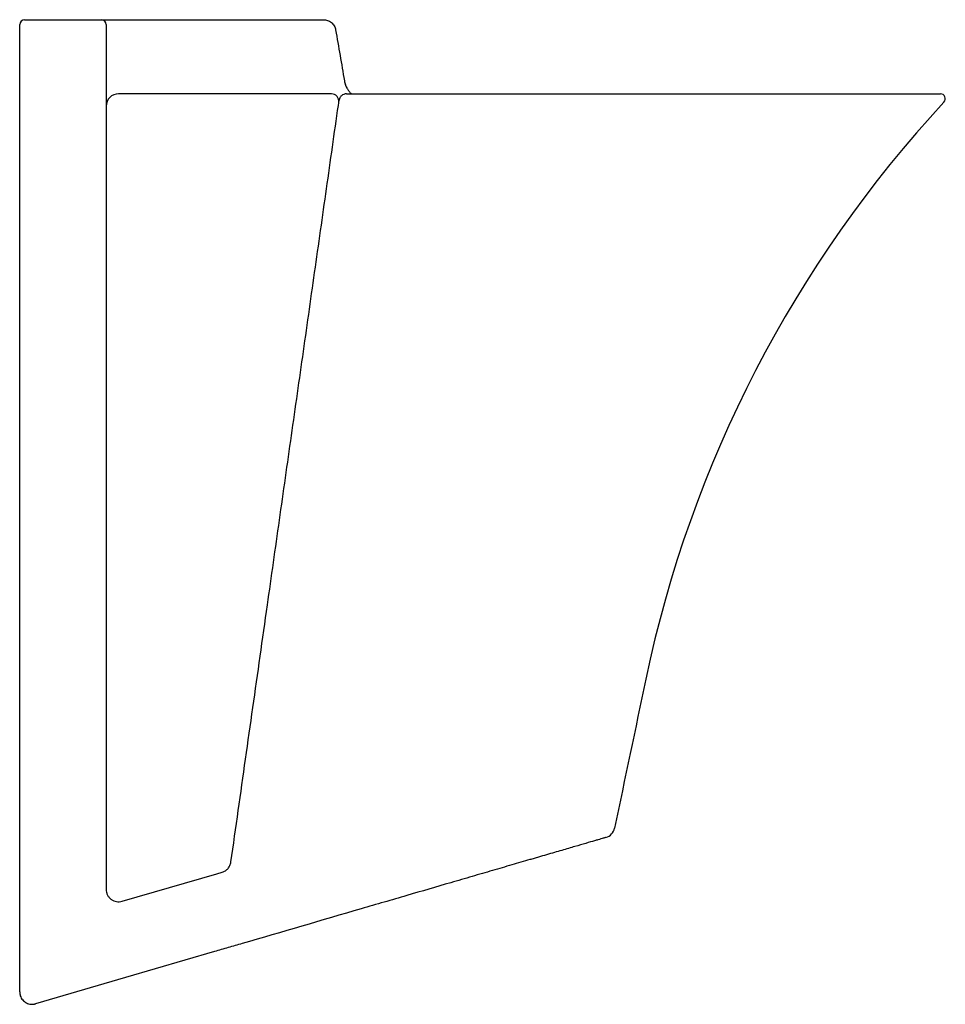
# Model space of a CAD drawing. Header units: millimetres. Extents: x 3815.139 to 3815.513, y 2107.314 to 2107.713.
import ezdxf

# ---------------------------------------------------------------- set-up
doc = ezdxf.new("R2010")
doc.units = ezdxf.units.MM
doc.layers.add('SANINDUSA', color=3, linetype='Continuous')

msp = doc.modelspace()

# ---------------------------------------------------------------- linework, layer by layer
at = {"layer": 'SANINDUSA'}
for p, q in [((3815.27085, 2107.68627), (3815.27084, 2107.68627)), ((3815.27097, 2107.68597), (3815.27085, 2107.68628)), ((3815.27102, 2107.68582), (3815.27095, 2107.68598)), ((3815.27096, 2107.68596), (3815.27095, 2107.68597)), ((3815.18048, 2107.35592), (3815.21877, 2107.36708)), ((3815.21877, 2107.36708), (3815.22099, 2107.36773))]:
    msp.add_line(p, q, dxfattribs=at)
at = {"layer": 'SANINDUSA', "flags": 128}
msp.add_lwpolyline([(3815.21784, 2107.33556), (3815.18183, 2107.32506), (3815.14548, 2107.31446)], dxfattribs=at)
at = {"layer": 'SANINDUSA'}
for centre, radius, start, end in [((3815.14108, 2107.71059), 0.002, 90, 180), ((3815.17208, 2107.71059), 0.002, 0, 90), ((3815.17908, 2107.67759), 0.005, 90, 180), ((3815.26518, 2107.67959), 0.003, 351.9234, 90), ((3815.51148, 2107.68059), 0.002, 317.1864, 90), ((3815.37481, 2107.38655), 0.005, 286.2602, 348.1662)]:
    msp.add_arc(centre, radius, start, end, dxfattribs=at)
for points, knots in [([(3815.14108, 2107.71259), (3815.14108, 2107.71259), (3815.14111, 2107.71259), (3815.1412, 2107.71259), (3815.14126, 2107.71259), (3815.14152, 2107.71259), (3815.14176, 2107.71259), (3815.14201, 2107.71259)], [0, 0, 0, 0, 0.25, 0.25, 0.5, 0.5, 1, 1, 1, 1]), ([(3815.17101, 2107.71259), (3815.17115, 2107.71259), (3815.17129, 2107.71259), (3815.17155, 2107.71259), (3815.17167, 2107.71259), (3815.17187, 2107.71259), (3815.17195, 2107.71259), (3815.17206, 2107.71259), (3815.17208, 2107.71259), (3815.17208, 2107.71259)], [0, 0, 0, 0, 0.25, 0.25, 0.5, 0.5, 0.75, 0.75, 1, 1, 1, 1]), ([(3815.17208, 2107.71259), (3815.17208, 2107.71259), (3815.17214, 2107.71259), (3815.17236, 2107.71259), (3815.17253, 2107.71259), (3815.17297, 2107.71259), (3815.17323, 2107.71259), (3815.17386, 2107.71259), (3815.17422, 2107.71259), (3815.17501, 2107.71259), (3815.17544, 2107.71259), (3815.17636, 2107.71259), (3815.17684, 2107.71259), (3815.17784, 2107.71259), (3815.17836, 2107.71259), (3815.17939, 2107.71259), (3815.1799, 2107.71259), (3815.18042, 2107.71259)], [0, 0, 0, 0, 0.125, 0.125, 0.25, 0.25, 0.375, 0.375, 0.5, 0.5, 0.625, 0.625, 0.75, 0.75, 0.875, 0.875, 1, 1, 1, 1]), ([(3815.26192, 2107.71259), (3815.26251, 2107.71259), (3815.26308, 2107.71249), (3815.26419, 2107.71209), (3815.2647, 2107.71181), (3815.26538, 2107.71124), (3815.26559, 2107.71104), (3815.26597, 2107.71059), (3815.26614, 2107.71035), (3815.26658, 2107.70959), (3815.26678, 2107.70904), (3815.26688, 2107.70846)], [0, 0, 0, 0, 0.25, 0.25, 0.5, 0.5, 0.625, 0.625, 0.75, 0.75, 1, 1, 1, 1]), ([(3815.13908, 2107.31926), (3815.13908, 2107.32863), (3815.13908, 2107.35499), (3815.13908, 2107.39824), (3815.13908, 2107.44893), (3815.13908, 2107.49944), (3815.13908, 2107.54975), (3815.13908, 2107.59982), (3815.13908, 2107.64433), (3815.13908, 2107.67208), (3815.13908, 2107.68331)], [0, 0, 0, 0, 0.07634, 0.214643, 0.352962, 0.491264, 0.629518, 0.767789, 0.906043, 1, 1, 1, 1]), ([(3815.17408, 2107.68342), (3815.17408, 2107.65695), (3815.17408, 2107.63038), (3815.17408, 2107.59035), (3815.17408, 2107.57698), (3815.17408, 2107.55018), (3815.17408, 2107.53675), (3815.17408, 2107.50982), (3815.17408, 2107.49634), (3815.17408, 2107.46933), (3815.17408, 2107.4558), (3815.17408, 2107.42871), (3815.17408, 2107.41514), (3815.17408, 2107.39475), (3815.17408, 2107.38795), (3815.17408, 2107.37434), (3815.17408, 2107.36753), (3815.17408, 2107.36072)], [0, 0, 0, 0, 0.25, 0.25, 0.375, 0.375, 0.5, 0.5, 0.625, 0.625, 0.75, 0.75, 0.875, 0.875, 0.9375, 0.9375, 1, 1, 1, 1]), ([(3815.27101, 2107.68582), (3815.27111, 2107.68557), (3815.27122, 2107.68532), (3815.27141, 2107.68496), (3815.27147, 2107.68485), (3815.27161, 2107.68462), (3815.27168, 2107.6845), (3815.27188, 2107.68418), (3815.27202, 2107.68399), (3815.27231, 2107.68362), (3815.27246, 2107.68344), (3815.27262, 2107.68326)], [0, 0, 0, 0, 0.25, 0.25, 0.375, 0.375, 0.5, 0.5, 0.75, 0.75, 1, 1, 1, 1]), ([(3815.27262, 2107.68326), (3815.27274, 2107.68312), (3815.27296, 2107.68286), (3815.27321, 2107.68268), (3815.27333, 2107.68259)], [0, 0, 0, 0, 0.537162, 1, 1, 1, 1]), ([(3815.22454, 2107.37183), (3815.22552, 2107.37877), (3815.22848, 2107.39961), (3815.2334, 2107.4343), (3815.23896, 2107.47345), (3815.24416, 2107.51013), (3815.24902, 2107.54433), (3815.25386, 2107.57845), (3815.25869, 2107.61247), (3815.2635, 2107.64638), (3815.26668, 2107.6688), (3815.26827, 2107.68001)], [0, 0, 0, 0, 0.066817, 0.200458, 0.334158, 0.444889, 0.555629, 0.666357, 0.777568, 0.888793, 1, 1, 1, 1]), ([(3815.27124, 2107.68259), (3815.27105, 2107.68259), (3815.27086, 2107.68257), (3815.2705, 2107.6825), (3815.27032, 2107.68245), (3815.26981, 2107.68225), (3815.2695, 2107.68206), (3815.2691, 2107.6817), (3815.26898, 2107.68157), (3815.26876, 2107.68129), (3815.26867, 2107.68114), (3815.26842, 2107.68068), (3815.26832, 2107.68035), (3815.26827, 2107.68001)], [0, 0, 0, 0, 0.125, 0.125, 0.25, 0.25, 0.5, 0.5, 0.625, 0.625, 0.75, 0.75, 1, 1, 1, 1]), ([(3815.27168, 2107.68259), (3815.29101, 2107.68259), (3815.31032, 2107.68259), (3815.3489, 2107.68259), (3815.36817, 2107.68259), (3815.38741, 2107.68259)], [0, 0, 0, 0, 0.5, 0.5, 1, 1, 1, 1]), ([(3815.51294, 2107.67923), (3815.45233, 2107.61381), (3815.41062, 2107.53311), (3815.38811, 2107.42569), (3815.38391, 2107.40561), (3815.3797, 2107.38553)], [0.0136575, 0.0136575, 0.0136575, 0.0136575, 0.8083799, 0.8083799, 0.9910982, 0.9910982, 0.9910982, 0.9910982]), ([(3815.38741, 2107.68259), (3815.39168, 2107.68259), (3815.39591, 2107.68259), (3815.40432, 2107.68259), (3815.40845, 2107.68259), (3815.41657, 2107.68259), (3815.42056, 2107.68259), (3815.4284, 2107.68259), (3815.43226, 2107.68259), (3815.43793, 2107.68259), (3815.4398, 2107.68259), (3815.44259, 2107.68259), (3815.44351, 2107.68259), (3815.44534, 2107.68259), (3815.44625, 2107.68259), (3815.45075, 2107.68259), (3815.45422, 2107.68259), (3815.46092, 2107.68259), (3815.46414, 2107.68259), (3815.47034, 2107.68259), (3815.47332, 2107.68259), (3815.47688, 2107.68259), (3815.47758, 2107.68259), (3815.47897, 2107.68259), (3815.47965, 2107.68259), (3815.48166, 2107.68259), (3815.48296, 2107.68259), (3815.48673, 2107.68259), (3815.48908, 2107.68259), (3815.49345, 2107.68259), (3815.49547, 2107.68259), (3815.49825, 2107.68259), (3815.49914, 2107.68259), (3815.50041, 2107.68259), (3815.50082, 2107.68259), (3815.50162, 2107.68259), (3815.50201, 2107.68259), (3815.50391, 2107.68259), (3815.50523, 2107.68259), (3815.50749, 2107.68259), (3815.50843, 2107.68259), (3815.50994, 2107.68259), (3815.51052, 2107.68259), (3815.51128, 2107.68259), (3815.51148, 2107.68259), (3815.51148, 2107.68259)], [0, 0, 0, 0, 0.0625, 0.0625, 0.125, 0.125, 0.1875, 0.1875, 0.25, 0.25, 0.28125, 0.28125, 0.296875, 0.296875, 0.3125, 0.3125, 0.375, 0.375, 0.4375, 0.4375, 0.5, 0.5, 0.515625, 0.515625, 0.53125, 0.53125, 0.5625, 0.5625, 0.625, 0.625, 0.6875, 0.6875, 0.71875, 0.71875, 0.734375, 0.734375, 0.75, 0.75, 0.8125, 0.8125, 0.875, 0.875, 0.9375, 0.9375, 1, 1, 1, 1]), ([(3815.37621, 2107.38175), (3815.37621, 2107.38175), (3815.37603, 2107.3817), (3815.37534, 2107.3815), (3815.37482, 2107.38135), (3815.37379, 2107.38105), (3815.37341, 2107.38093), (3815.37277, 2107.38075), (3815.37254, 2107.38068), (3815.37207, 2107.38054), (3815.37182, 2107.38047), (3815.37054, 2107.3801), (3815.36936, 2107.37975), (3815.3667, 2107.37898), (3815.36522, 2107.37855), (3815.36199, 2107.3776), (3815.36022, 2107.37709), (3815.35736, 2107.37625), (3815.35637, 2107.37596), (3815.35433, 2107.37537), (3815.35328, 2107.37506), (3815.35113, 2107.37444), (3815.35002, 2107.37411), (3815.34832, 2107.37362), (3815.34775, 2107.37345), (3815.34659, 2107.37311), (3815.346, 2107.37294), (3815.34305, 2107.37208), (3815.34061, 2107.37137), (3815.33556, 2107.3699), (3815.33297, 2107.36914), (3815.32761, 2107.36758), (3815.32486, 2107.36678), (3815.32062, 2107.36554), (3815.31919, 2107.36512), (3815.31632, 2107.36428), (3815.31487, 2107.36386), (3815.30761, 2107.36174), (3815.30167, 2107.36001), (3815.29411, 2107.35781), (3815.29259, 2107.35736), (3815.28953, 2107.35647), (3815.288, 2107.35602), (3815.28339, 2107.35468), (3815.28032, 2107.35378), (3815.27724, 2107.35289)], [0, 0, 0, 0, 0.0625, 0.0625, 0.125, 0.125, 0.15625, 0.15625, 0.171875, 0.171875, 0.1875, 0.1875, 0.25, 0.25, 0.3125, 0.3125, 0.375, 0.375, 0.40625, 0.40625, 0.4375, 0.4375, 0.46875, 0.46875, 0.484375, 0.484375, 0.5, 0.5, 0.5625, 0.5625, 0.625, 0.625, 0.6875, 0.6875, 0.71875, 0.71875, 0.75, 0.75, 0.875, 0.875, 0.90625, 0.90625, 0.9375, 0.9375, 1, 1, 1, 1]), ([(3815.22099, 2107.36773), (3815.22144, 2107.36786), (3815.22187, 2107.36805), (3815.22247, 2107.36843), (3815.22266, 2107.36858), (3815.22302, 2107.36889), (3815.22319, 2107.36905), (3815.22351, 2107.36941), (3815.22365, 2107.36961), (3815.22391, 2107.37001), (3815.22403, 2107.37022), (3815.22433, 2107.37087), (3815.22447, 2107.37134), (3815.22454, 2107.37183)], [0, 0, 0, 0, 0.25, 0.25, 0.375, 0.375, 0.5, 0.5, 0.625, 0.625, 0.75, 0.75, 1, 1, 1, 1]), ([(3815.17408, 2107.36072), (3815.17408, 2107.36032), (3815.17413, 2107.35993), (3815.17427, 2107.35936), (3815.17433, 2107.35917), (3815.17446, 2107.35879), (3815.17454, 2107.35861), (3815.17472, 2107.35826), (3815.17482, 2107.35809), (3815.17504, 2107.35776), (3815.17516, 2107.3576), (3815.17555, 2107.35716), (3815.17584, 2107.35689), (3815.17631, 2107.35655), (3815.17648, 2107.35644), (3815.17681, 2107.35626), (3815.17699, 2107.35617), (3815.17752, 2107.35595), (3815.17789, 2107.35585), (3815.17863, 2107.35572), (3815.179, 2107.3557), (3815.17975, 2107.35575), (3815.18012, 2107.35581), (3815.18048, 2107.35592)], [0, 0, 0, 0, 0.125, 0.125, 0.1875, 0.1875, 0.25, 0.25, 0.3125, 0.3125, 0.375, 0.375, 0.5, 0.5, 0.5625, 0.5625, 0.625, 0.625, 0.75, 0.75, 0.875, 0.875, 1, 1, 1, 1]), ([(3815.22906, 2107.33883), (3815.22716, 2107.33828), (3815.22528, 2107.33773), (3815.22154, 2107.33664), (3815.21969, 2107.3361), (3815.21784, 2107.33556)], [0, 0, 0, 0, 0.5, 0.5, 1, 1, 1, 1]), ([(3815.13933, 2107.3177), (3815.13944, 2107.31738), (3815.13957, 2107.31708), (3815.13989, 2107.31651), (3815.14008, 2107.31624), (3815.14051, 2107.31575), (3815.14075, 2107.31552), (3815.14125, 2107.31512), (3815.14153, 2107.31495), (3815.1421, 2107.31466), (3815.14239, 2107.31454), (3815.143, 2107.31437), (3815.14331, 2107.31431), (3815.14394, 2107.31425), (3815.14425, 2107.31425), (3815.14472, 2107.31429), (3815.14487, 2107.31432), (3815.14518, 2107.31438), (3815.14533, 2107.31441), (3815.14548, 2107.31446)], [0, 0, 0, 0, 0.125, 0.125, 0.25, 0.25, 0.375, 0.375, 0.5, 0.5, 0.625, 0.625, 0.75, 0.75, 0.875, 0.875, 0.9375, 0.9375, 1, 1, 1, 1])]:
    msp.add_open_spline(points, degree=3, knots=knots, dxfattribs=at)
for points in [[(3815.14201, 2107.71259), (3815.15168, 2107.71259), (3815.16135, 2107.71259), (3815.17101, 2107.71259)], [(3815.18042, 2107.71259), (3815.20761, 2107.71259), (3815.23479, 2107.71259), (3815.26192, 2107.71259)], [(3815.13908, 2107.68331), (3815.13908, 2107.69242), (3815.13908, 2107.70151), (3815.13908, 2107.71059)], [(3815.17408, 2107.71059), (3815.17408, 2107.70155), (3815.17408, 2107.69249), (3815.17408, 2107.68342)], [(3815.26688, 2107.70846), (3815.26806, 2107.70159), (3815.26924, 2107.69472), (3815.27043, 2107.68785)], [(3815.27043, 2107.68785), (3815.27052, 2107.68732), (3815.27066, 2107.68679), (3815.27084, 2107.68627)], [(3815.26518, 2107.68259), (3815.2365, 2107.68259), (3815.2078, 2107.68259), (3815.17908, 2107.68259)], [(3815.27124, 2107.68259), (3815.27131, 2107.68259), (3815.27139, 2107.68259), (3815.27146, 2107.68259)], [(3815.27146, 2107.68259), (3815.27154, 2107.68259), (3815.27161, 2107.68259), (3815.27168, 2107.68259)], [(3815.27724, 2107.35289), (3815.26118, 2107.3482), (3815.24512, 2107.34352), (3815.22906, 2107.33883)], [(3815.13908, 2107.31926), (3815.13908, 2107.31872), (3815.13917, 2107.3182), (3815.13933, 2107.3177)]]:
    msp.add_open_spline(points, degree=3, dxfattribs=at)

doc.saveas('drawing.dxf')
